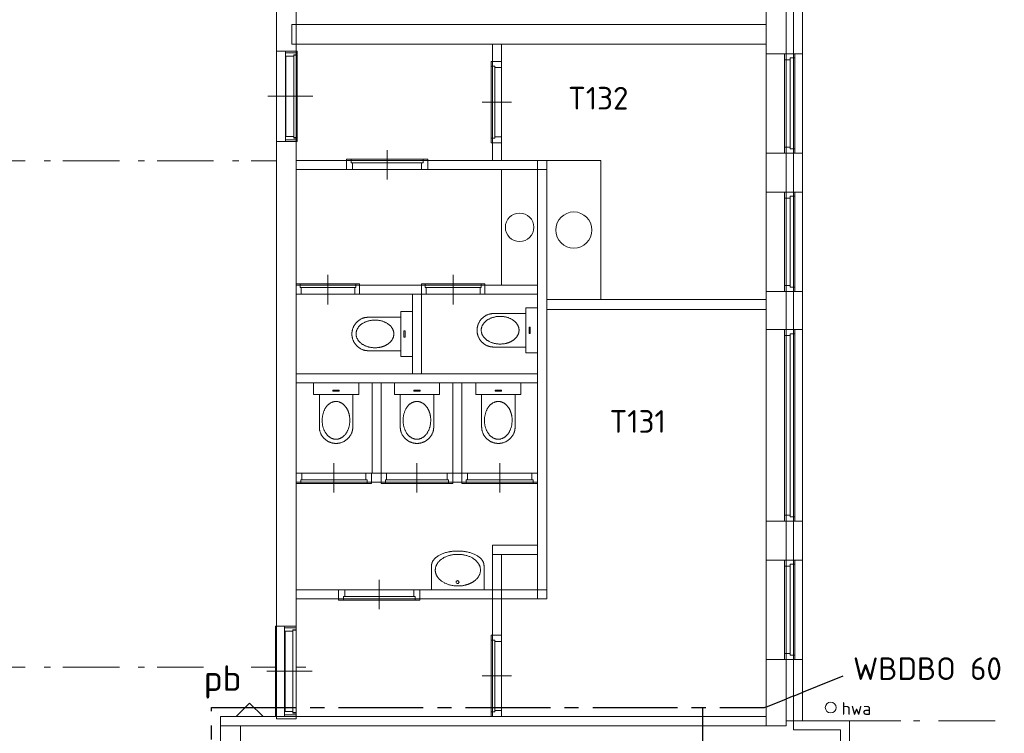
# Model space of a CAD drawing. Header units: millimetres. Extents: x -45438 to 86146, y -38676 to 39696.
# Tile 15 of 37: x -3066 to 7828, y 4891 to 12783. Entities that reach past the tile are written whole.
import ezdxf

# ---------------------------------------------------------------- set-up
doc = ezdxf.new("R2010")
doc.units = ezdxf.units.MM
doc.header["$LTSCALE"] = 100
doc.linetypes.add('B0202', pattern=[28.125, 18.75, -3.125, 3.125, -3.125])
doc.linetypes.add('STYLE_06', pattern=[1.041641, 0.625, -0.208282, 0.069427, -0.138931])
for name, color, linetype, lineweight in [('AL32_Binnenkoz', 7, 'Continuous', 5), ('None', 7, 'Continuous', 5), ('TXT 25', 2, 'Continuous', 30)]:
    doc.layers.add(name, color=color, linetype=linetype, lineweight=lineweight)
doc.layers.add('br.compartimentering', color=4, linetype='B0202')
doc.styles.get("Standard").update_dxf_attribs({"font": 'isocpeur.ttf'})
doc.styles.add('Tekton Plus Regular', font='isocpeur.ttf')

# ---------------------------------------------------------------- blocks, each defined once
blk = doc.blocks.new('Group-9')
at = {"color": 8, "linetype": 'Continuous', "lineweight": 5}
for points in [[(0, 250), (130, 250), (130, -250), (0, -250)], [(488, 0), (488, -185), (500, -185), (512, -183), (524, -182), (535, -179), (547, -175), (558, -171), (569, -166), (579, -160), (590, -154), (599, -147), (608, -139), (617, -131), (625, -122), (632, -113), (639, -103), (646, -92), (651, -82), (656, -71), (661, -59), (664, -48), (667, -36), (668, -24), (670, -12), (670, 0)]]:
    blk.add_wipeout(points, dxfattribs=at).dxf.layer = 'None'
at = {"layer": 'None', "color": 8, "linetype": 'Continuous', "lineweight": 5}
blk.add_lwpolyline([(0, 250), (130, 250), (130, -250), (0, -250)], close=True, dxfattribs=at)
blk.add_open_spline([(488, -185), (537, -185), (621, -135), (670, -50), (670, 0)], degree=2, dxfattribs=at)
at = {"color": 8, "linetype": 'Continuous', "lineweight": 5}
blk.add_wipeout([(488, 0), (670, 0), (670, 12), (668, 24), (667, 36), (664, 48), (661, 59), (656, 71), (651, 82), (646, 92), (639, 103), (632, 113), (625, 122), (617, 131), (608, 139), (599, 147), (590, 154), (579, 160), (569, 166), (558, 171), (547, 175), (535, 179), (524, 182), (512, 183), (500, 185), (488, 185)], dxfattribs=at).dxf.layer = 'None'
at = {"layer": 'None', "color": 8, "linetype": 'Continuous', "lineweight": 5}
blk.add_open_spline([(670, 0), (670, 50), (621, 135), (537, 185), (488, 185)], degree=2, dxfattribs=at)
at = {"color": 8, "linetype": 'Continuous', "lineweight": 5}
blk.add_wipeout([(488, -185), (130, -185), (130, 185), (488, 185)], dxfattribs=at).dxf.layer = 'None'
at = {"layer": 'None', "color": 8, "linetype": 'Continuous', "lineweight": 5}
blk.add_lwpolyline([(488, -185), (130, -185), (130, 185), (488, 185)], dxfattribs=at)
at = {"color": 8, "linetype": 'Continuous', "lineweight": 5}
for points in [[(415, -154), (267, -109), (206, -1), (267, 107), (415, 152), (563, 107), (624, -1), (563, -109)], [(94, -34), (82, -34), (82, 34), (94, 34)]]:
    blk.add_wipeout(points, dxfattribs=at).dxf.layer = 'None'
at = {"layer": 'None', "color": 8, "linetype": 'Continuous', "lineweight": 5}
blk.add_lwpolyline([(94, -34), (82, -34), (82, 34), (94, 34)], close=True, dxfattribs=at)
blk.add_open_spline([(310, 132), (359, 152), (471, 152), (568, 111), (624, 40), (624, -42), (568, -113), (471, -154), (359, -154), (262, -113), (206, -42), (206, 40), (262, 111), (310, 132)], degree=2, dxfattribs=at)
blk = doc.blocks.new('Group-41')
at = {"color": 8, "linetype": 'Continuous', "lineweight": 5}
blk.add_wipeout([(290, -270), (290, 0), (-290, 0), (-290, -270)], dxfattribs=at).dxf.layer = 'None'
at = {"layer": 'None', "color": 8, "linetype": 'Continuous', "lineweight": 5}
blk.add_lwpolyline([(290, -270), (290, 0), (-290, 0), (-290, -270)], dxfattribs=at)
at = {"layer": 'None', "color": 8, "linetype": 'Continuous', "lineweight": 5, "flags": 128}
blk.add_lwpolyline([(-14, -86, -0.414214), (2, -70, -0.414214), (18, -86, -0.414214), (2, -102, -0.414214)], format="xyb", close=True, dxfattribs=at)
at = {"color": 8, "linetype": 'Continuous', "lineweight": 5}
blk.add_wipeout([(0, -270), (0, -430), (19, -430), (38, -429), (57, -427), (75, -425), (93, -422), (111, -418), (128, -414), (145, -409), (161, -403), (177, -397), (191, -390), (205, -383), (218, -376), (230, -368), (241, -359), (251, -350), (260, -341), (268, -331), (275, -321), (280, -311), (285, -301), (288, -291), (289, -281), (290, -270)], dxfattribs=at).dxf.layer = 'None'
at = {"layer": 'None', "color": 8, "linetype": 'Continuous', "lineweight": 5}
blk.add_open_spline([(0, -430), (78, -430), (212, -387), (290, -313), (290, -270)], degree=2, dxfattribs=at)
at = {"color": 8, "linetype": 'Continuous', "lineweight": 5}
blk.add_wipeout([(0, -270), (-290, -270), (-289, -281), (-288, -291), (-285, -301), (-280, -311), (-275, -321), (-268, -331), (-260, -341), (-251, -350), (-241, -359), (-230, -368), (-218, -376), (-205, -383), (-191, -390), (-177, -397), (-161, -403), (-145, -409), (-128, -414), (-111, -418), (-93, -422), (-75, -425), (-57, -427), (-38, -429), (-19, -430), (0, -430)], dxfattribs=at).dxf.layer = 'None'
at = {"layer": 'None', "color": 8, "linetype": 'Continuous', "lineweight": 5}
for points in [[(-126, -67), (-68, -43), (66, -43), (182, -90), (249, -172), (249, -265), (182, -347), (66, -393), (-68, -393), (-184, -347), (-251, -265), (-251, -172), (-184, -90), (-126, -67)], [(-290, -270), (-290, -313), (-212, -387), (-78, -430), (0, -430)]]:
    blk.add_open_spline(points, degree=2, dxfattribs=at)
blk = doc.blocks.new('Group-42')
at = {"layer": 'None', "color": 7}
blk.add_blockref('Group-41', (0, 0), dxfattribs=at)
blk = doc.blocks.new('Group-207')
at = {"color": 8, "linetype": 'Continuous', "lineweight": 5}
blk.add_wipeout([(-7754.3, 13782.1), (-7354.3, 13782.1), (-7354.3, 12682.1), (-7754.3, 12682.1)], dxfattribs=at).dxf.layer = 'None'
at = {"layer": 'None', "color": 8, "linetype": 'Continuous', "lineweight": 5}
blk.add_lwpolyline([(-7754.3, 13782.1), (-7354.3, 13782.1), (-7354.3, 12682.1), (-7754.3, 12682.1)], close=True, dxfattribs=at)
at = {"color": 8, "linetype": 'Continuous', "lineweight": 5}
blk.add_wipeout([(-7554.3, 13782.1), (-7440.3, 13782.1), (-7440.3, 12682.1), (-7554.3, 12682.1)], dxfattribs=at).dxf.layer = 'None'
at = {"layer": 'None', "color": 8, "linetype": 'Continuous', "lineweight": 5}
blk.add_lwpolyline([(-7554.3, 13782.1), (-7440.3, 13782.1), (-7440.3, 12682.1), (-7554.3, 12682.1)], close=True, dxfattribs=at)
at = {"color": 8, "linetype": 'Continuous', "lineweight": 5}
for points in [[(-7440.3, 13782.1), (-7554.3, 13782.1), (-7554.3, 13715.1), (-7490.3, 13715.1), (-7490.3, 13735.1), (-7440.3, 13735.1)], [(-7440.3, 12682.1), (-7554.3, 12682.1), (-7554.3, 12749.1), (-7490.3, 12749.1), (-7490.3, 12729.1), (-7440.3, 12729.1)]]:
    blk.add_wipeout(points, dxfattribs=at).dxf.layer = 'None'
at = {"layer": 'None', "color": 8, "linetype": 'Continuous', "lineweight": 5}
blk.add_line((-7490.3, 13715.1), (-7490.3, 12749.1), dxfattribs=at)
for points in [[(-7440.3, 13782.1), (-7554.3, 13782.1), (-7554.3, 13715.1), (-7490.3, 13715.1), (-7490.3, 13735.1), (-7440.3, 13735.1)], [(-7440.3, 12682.1), (-7554.3, 12682.1), (-7554.3, 12749.1), (-7490.3, 12749.1), (-7490.3, 12729.1), (-7440.3, 12729.1)]]:
    blk.add_lwpolyline(points, close=True, dxfattribs=at)
blk = doc.blocks.new('Group-209')
at = {"color": 8, "linetype": 'Continuous', "lineweight": 5}
blk.add_wipeout([(-7754.3, 12252.1), (-7354.3, 12252.1), (-7354.3, 11152.1), (-7754.3, 11152.1)], dxfattribs=at).dxf.layer = 'None'
at = {"layer": 'None', "color": 8, "linetype": 'Continuous', "lineweight": 5}
blk.add_lwpolyline([(-7754.3, 12252.1), (-7354.3, 12252.1), (-7354.3, 11152.1), (-7754.3, 11152.1)], close=True, dxfattribs=at)
at = {"color": 8, "linetype": 'Continuous', "lineweight": 5}
blk.add_wipeout([(-7554.3, 12252.1), (-7440.3, 12252.1), (-7440.3, 11152.1), (-7554.3, 11152.1)], dxfattribs=at).dxf.layer = 'None'
at = {"layer": 'None', "color": 8, "linetype": 'Continuous', "lineweight": 5}
blk.add_lwpolyline([(-7554.3, 12252.1), (-7440.3, 12252.1), (-7440.3, 11152.1), (-7554.3, 11152.1)], close=True, dxfattribs=at)
at = {"color": 8, "linetype": 'Continuous', "lineweight": 5}
for points in [[(-7440.3, 12252.1), (-7554.3, 12252.1), (-7554.3, 12185.1), (-7490.3, 12185.1), (-7490.3, 12205.1), (-7440.3, 12205.1)], [(-7440.3, 11152.1), (-7554.3, 11152.1), (-7554.3, 11219.1), (-7490.3, 11219.1), (-7490.3, 11199.1), (-7440.3, 11199.1)]]:
    blk.add_wipeout(points, dxfattribs=at).dxf.layer = 'None'
at = {"layer": 'None', "color": 8, "linetype": 'Continuous', "lineweight": 5}
blk.add_line((-7490.3, 12185.1), (-7490.3, 11219.1), dxfattribs=at)
for points in [[(-7440.3, 12252.1), (-7554.3, 12252.1), (-7554.3, 12185.1), (-7490.3, 12185.1), (-7490.3, 12205.1), (-7440.3, 12205.1)], [(-7440.3, 11152.1), (-7554.3, 11152.1), (-7554.3, 11219.1), (-7490.3, 11219.1), (-7490.3, 11199.1), (-7440.3, 11199.1)]]:
    blk.add_lwpolyline(points, close=True, dxfattribs=at)
blk = doc.blocks.new('Group-210')
at = {"color": 8, "linetype": 'Continuous', "lineweight": 5}
blk.add_wipeout([(-7754.3, 8182.1), (-7354.3, 8182.1), (-7354.3, 7082.1), (-7754.3, 7082.1)], dxfattribs=at).dxf.layer = 'None'
at = {"layer": 'None', "color": 8, "linetype": 'Continuous', "lineweight": 5}
blk.add_lwpolyline([(-7754.3, 8182.1), (-7354.3, 8182.1), (-7354.3, 7082.1), (-7754.3, 7082.1)], close=True, dxfattribs=at)
at = {"color": 8, "linetype": 'Continuous', "lineweight": 5}
blk.add_wipeout([(-7554.3, 8182.1), (-7440.3, 8182.1), (-7440.3, 7082.1), (-7554.3, 7082.1)], dxfattribs=at).dxf.layer = 'None'
at = {"layer": 'None', "color": 8, "linetype": 'Continuous', "lineweight": 5}
blk.add_lwpolyline([(-7554.3, 8182.1), (-7440.3, 8182.1), (-7440.3, 7082.1), (-7554.3, 7082.1)], close=True, dxfattribs=at)
at = {"color": 8, "linetype": 'Continuous', "lineweight": 5}
for points in [[(-7440.3, 8182.1), (-7554.3, 8182.1), (-7554.3, 8115.1), (-7490.3, 8115.1), (-7490.3, 8135.1), (-7440.3, 8135.1)], [(-7440.3, 7082.1), (-7554.3, 7082.1), (-7554.3, 7149.1), (-7490.3, 7149.1), (-7490.3, 7129.1), (-7440.3, 7129.1)]]:
    blk.add_wipeout(points, dxfattribs=at).dxf.layer = 'None'
at = {"layer": 'None', "color": 8, "linetype": 'Continuous', "lineweight": 5}
blk.add_line((-7490.3, 8115.1), (-7490.3, 7149.1), dxfattribs=at)
for points in [[(-7440.3, 8182.1), (-7554.3, 8182.1), (-7554.3, 8115.1), (-7490.3, 8115.1), (-7490.3, 8135.1), (-7440.3, 8135.1)], [(-7440.3, 7082.1), (-7554.3, 7082.1), (-7554.3, 7149.1), (-7490.3, 7149.1), (-7490.3, 7129.1), (-7440.3, 7129.1)]]:
    blk.add_lwpolyline(points, close=True, dxfattribs=at)
blk = doc.blocks.new('Group-211')
at = {"color": 8, "linetype": 'Continuous', "lineweight": 5}
blk.add_wipeout([(-7754.3, 10732.9), (-7354.3, 10732.9), (-7354.3, 8612.1), (-7754.3, 8612.1)], dxfattribs=at).dxf.layer = 'None'
at = {"layer": 'None', "color": 8, "linetype": 'Continuous', "lineweight": 5}
blk.add_lwpolyline([(-7754.3, 10732.9), (-7354.3, 10732.9), (-7354.3, 8612.1), (-7754.3, 8612.1)], close=True, dxfattribs=at)
at = {"color": 8, "linetype": 'Continuous', "lineweight": 5}
blk.add_wipeout([(-7554.3, 10732.9), (-7440.3, 10732.9), (-7440.3, 8612.1), (-7554.3, 8612.1)], dxfattribs=at).dxf.layer = 'None'
at = {"layer": 'None', "color": 8, "linetype": 'Continuous', "lineweight": 5}
blk.add_lwpolyline([(-7554.3, 10732.9), (-7440.3, 10732.9), (-7440.3, 8612.1), (-7554.3, 8612.1)], close=True, dxfattribs=at)
at = {"color": 8, "linetype": 'Continuous', "lineweight": 5}
for points in [[(-7440.3, 10732.9), (-7554.3, 10732.9), (-7554.3, 10665.9), (-7490.3, 10665.9), (-7490.3, 10685.9), (-7440.3, 10685.9)], [(-7440.3, 8612.1), (-7554.3, 8612.1), (-7554.3, 8679.1), (-7490.3, 8679.1), (-7490.3, 8659.1), (-7440.3, 8659.1)]]:
    blk.add_wipeout(points, dxfattribs=at).dxf.layer = 'None'
at = {"layer": 'None', "color": 8, "linetype": 'Continuous', "lineweight": 5}
blk.add_line((-7490.3, 10665.9), (-7490.3, 8679.1), dxfattribs=at)
for points in [[(-7440.3, 10732.9), (-7554.3, 10732.9), (-7554.3, 10665.9), (-7490.3, 10665.9), (-7490.3, 10685.9), (-7440.3, 10685.9)], [(-7440.3, 8612.1), (-7554.3, 8612.1), (-7554.3, 8679.1), (-7490.3, 8679.1), (-7490.3, 8659.1), (-7440.3, 8659.1)]]:
    blk.add_lwpolyline(points, close=True, dxfattribs=at)

msp = doc.modelspace()

# ---------------------------------------------------------------- linework, layer by layer
at = {"layer": 'None', "color": 8, "linetype": 'STYLE_06', "lineweight": 5, "ltscale": 10}
for p, q in [((-17170.7, 11224.9), (99.3, 11221.1)), ((-17170.7, 5624.9), (99.3, 5621.1))]:
    msp.add_line(p, q, dxfattribs=at)

# ---------------------------------------------------------------- texts
at = {"layer": 'None', "color": 8, "linetype": 'Continuous', "lineweight": 0, "style": 'Tekton Plus Regular'}
msp.add_text('hwa', height=140.98, dxfattribs=at).set_placement((6026, 5094.9))
at = {"layer": 'TXT 25'}
msp.add_text('WBDBO 60', height=250, dxfattribs=at).set_placement((6154, 5480.8))

# ---------------------------------------------------------------- wipeouts: each hides what was drawn before it
at = {"color": 8, "linetype": 'Continuous', "lineweight": 5}
for points in [[(-55.5, 12729), (5194.5, 12729), (5194.5, 12514), (-55.5, 12514)], [(5950.9, 5216.8), (5967.2, 5173.9), (5948.3, 5132), (5905.4, 5115.7), (5863.5, 5134.6), (5847.2, 5177.5), (5866.1, 5219.4), (5909, 5235.7)], [(-844.6, 5075.1), (-634.6, 5075.1), (-634.6, -699.9), (-844.6, -699.9)], [(6015.4, 3379.7), (6015.4, 3430.7), (6015.4, 4524.6), (6015.4, 4564.4), (6015.4, 5030.1), (6115.4, 5030.1), (6115.4, 4564.4), (6115.4, 4524.6), (6115.4, 3430.7), (6115.4, 3379.7), (6115.4, -2130.3), (6115.4, -2395.8), (6115.4, -2589.9), (6115.4, -2659.9), (6015.4, -2659.9), (6015.4, -2589.9), (6015.4, -2395.8), (6015.4, -2130.3)]]:
    msp.add_wipeout(points, dxfattribs=at).dxf.layer = 'None'
at = {"color": 92, "linetype": 'Continuous', "lineweight": 25}
for points in [[(3029.8, 11679.4), (3862.8, 11679.4), (3862.8, 12155.3), (3029.8, 12155.3)], [(3488.6, 8104.8), (4215.8, 8104.8), (4215.8, 8580.8), (3488.6, 8580.8)]]:
    msp.add_wipeout(points, dxfattribs=at).dxf.layer = 'None'

# ---------------------------------------------------------------- next in the draw order: linework, layer by layer
at = {"layer": 'None', "color": 8, "linetype": 'STYLE_06', "lineweight": 5, "ltscale": 10}
msp.add_line((7725.3, 5030.1), (4495.1, 5030.1), dxfattribs=at)
at = {"layer": 'None', "color": 8, "linetype": 'Continuous', "lineweight": 5}
msp.add_circle((5907.2, 5175.7), 60, dxfattribs=at)

# ---------------------------------------------------------------- next in the draw order: texts
at = {"layer": 'TXT 25'}
for s, p in [('T132', (3000.5, 11789.6)), ('T131', (3459.2, 8215))]:
    msp.add_text(s, height=250, dxfattribs=at).set_placement(p)

# ---------------------------------------------------------------- next in the draw order: wipeouts: each hides what was drawn before it
at = {"color": 8, "linetype": 'Continuous', "lineweight": 5}
for points in [[(-844.6, 5075.1), (5194.5, 5075.1), (5194.5, 4975.1), (-844.6, 4975.1)], [(5494.5, 5030.1), (6115.3, 5030.1), (6115.3, 4930.1), (5494.5, 4930.1)]]:
    msp.add_wipeout(points, dxfattribs=at).dxf.layer = 'None'

# ---------------------------------------------------------------- next in the draw order: linework, layer by layer
at = {"layer": 'None', "color": 8, "linetype": 'Continuous', "lineweight": 5}
for p, q in [((6015.4, 5030.1), (6115.4, 5030.1)), ((6115.3, 5030.1), (6115.3, 4930.1)), ((6115.4, 5030.1), (6115.4, 4564.4)), ((6115.4, 5030.1), (6115.4, -2130.3)), ((6015.4, 4930.1), (5494.5, 4930.1)), ((6015.4, -2130.3), (6015.4, 4930.1))]:
    msp.add_line(p, q, dxfattribs=at)

# ---------------------------------------------------------------- next in the draw order: wipeouts: each hides what was drawn before it
at = {"color": 8, "linetype": 'Continuous', "lineweight": 5}
for points in [[(5194.5, 27956.5), (5414.5, 27956.5), (5414.5, 4975), (5194.5, 4975)], [(5494.5, 27956.5), (5594.5, 27956.5), (5594.5, 5030), (5494.5, 5030)], [(-5.5, 5049.9), (-5.5, 11068.1), (-5.5, 17166.5), (-225.5, 17166.5), (-225.5, 11068.1), (-225.5, 5049.9)]]:
    msp.add_wipeout(points, dxfattribs=at).dxf.layer = 'None'

# ---------------------------------------------------------------- next in the draw order: linework, layer by layer
at = {"layer": 'None', "color": 8, "linetype": 'Continuous', "lineweight": 5}
for p, q in [((-55.5, 12729), (5194.5, 12729)), ((-55.5, 12514), (-55.5, 12729)), ((5194.5, 12729), (5194.5, 12514)), ((5494.5, 5030.1), (6115.4, 5030.1)), ((5494.5, 4930.1), (5494.5, 5030.1)), ((5594.5, 5030), (5494.5, 5030))]:
    msp.add_line(p, q, dxfattribs=at)

# ---------------------------------------------------------------- next in the draw order: block references
at = {"layer": 'None', "color": 7}
for name in ['Group-207', 'Group-209', 'Group-211', 'Group-210']:
    msp.add_blockref(name, (12948.8, -1375.6), dxfattribs=at)

# ---------------------------------------------------------------- next in the draw order: wipeouts: each hides what was drawn before it
at = {"color": 255, "linetype": 'Continuous', "lineweight": 5}
msp.add_wipeout([(-226.7, 12433.9), (4.5, 12433.9), (4.5, 11433.9), (-226.7, 11433.9)], dxfattribs=at).dxf.layer = 'None'
at = {"color": 8, "linetype": 'Continuous', "lineweight": 5}
for points in [[(2764.5, 9686.9), (2764.5, 9576.9), (5194.5, 9576.9), (5194.5, 9686.9)], [(-844.6, 5075), (5194.5, 5075), (5194.5, 4975), (-844.6, 4975)]]:
    msp.add_wipeout(points, dxfattribs=at).dxf.layer = 'None'

# ---------------------------------------------------------------- next in the draw order: linework, layer by layer
at = {"layer": 'None', "color": 8, "linetype": 'Continuous', "lineweight": 5}
for p, q in [((5194.5, 4975), (5194.5, 27956.5)), ((5414.5, 27956.5), (5414.5, 4975)), ((5494.5, 5030), (5494.5, 27956.5)), ((5594.5, 27956.5), (5594.5, 5030)), ((-225.5, 17166.5), (-225.5, 11068.1)), ((5194.5, 9576.9), (5194.5, 9686.9)), ((-672.8, 5075), (-522.8, 5225)), ((-372.8, 5075), (-522.8, 5225)), ((-844.6, 4975.1), (-844.6, 5075.1)), ((-844.6, 5075.1), (-634.6, 5075.1)), ((-844.6, 4975), (-844.6, 5075)), ((-372.8, 5075), (-672.8, 5075)), ((5194.5, 5075.1), (5194.5, 4975.1)), ((5194.5, 5075), (5194.5, 4975)), ((5194.5, 4975.1), (-844.6, 4975.1)), ((5194.5, 4975), (-844.6, 4975)), ((5414.5, 4975), (5194.5, 4975))]:
    msp.add_line(p, q, dxfattribs=at)
at = {"layer": 'None', "color": 140, "linetype": 'Continuous', "lineweight": 15}
for p, q in [((-844.6, -5033.7), (-844.6, 4975.1)), ((-624.6, 4975.1), (-624.6, -5033.7))]:
    msp.add_line(p, q, dxfattribs=at)
at = {"layer": 'None', "color": 255, "linetype": 'Continuous', "lineweight": 5}
msp.add_lwpolyline([(-226.7, 12433.9), (4.5, 12433.9), (4.5, 11433.9), (-226.7, 11433.9)], close=True, dxfattribs=at)

# ---------------------------------------------------------------- next in the draw order: wipeouts: each hides what was drawn before it
at = {"color": 8, "linetype": 'Continuous', "lineweight": 5}
msp.add_wipeout([(2764.5, 11226.9), (3364.5, 11226.9), (3364.5, 9686.9), (2764.5, 9686.9)], dxfattribs=at).dxf.layer = 'None'
at = {"color": 255, "linetype": 'Continuous', "lineweight": 5}
msp.add_wipeout([(-236.7, 6075), (-5.5, 6075), (-5.5, 5075), (-236.7, 5075)], dxfattribs=at).dxf.layer = 'None'

# ---------------------------------------------------------------- next in the draw order: linework, layer by layer
at = {"layer": 'None', "color": 8, "linetype": 'Continuous', "lineweight": 5}
for p, q in [((3364.5, 11226.9), (3364.5, 9686.9)), ((-225.5, 11068.1), (-225.5, 5049.9))]:
    msp.add_line(p, q, dxfattribs=at)
at = {"layer": 'None', "color": 255, "linetype": 'Continuous', "lineweight": 5}
msp.add_lwpolyline([(-236.7, 6075), (-5.5, 6075), (-5.5, 5075), (-236.7, 5075)], close=True, dxfattribs=at)

# ---------------------------------------------------------------- next in the draw order: wipeouts: each hides what was drawn before it
at = {"color": 8, "linetype": 'Continuous', "lineweight": 5}
for points, layer in [([(-125.5, 11452.8), (-125.5, 12415), (4.5, 12415), (4.5, 11452.8)], 'AL32_Binnenkoz'), ([(2664.5, 11226.9), (2764.5, 11226.9), (2764.5, 6376.9), (2664.5, 6376.9)], 'None'), ([(3264.5, 10456.9), (3205.9, 10315.5), (3064.5, 10256.9), (2923.1, 10315.5), (2864.5, 10456.9), (2923.1, 10598.3), (3064.5, 10656.9), (3205.9, 10598.3)], 'None'), ([(-1029.7, 5254), (-631.8, 5254), (-631.8, 5711.2), (-1029.7, 5711.2)], 'None')]:
    msp.add_wipeout(points, dxfattribs=at).dxf.layer = layer

# ---------------------------------------------------------------- next in the draw order: linework, layer by layer
at = {"layer": 'AL32_Binnenkoz', "color": 8, "linetype": 'Continuous', "lineweight": 5}
msp.add_lwpolyline([(-125.5, 11452.8), (-125.5, 12415), (4.5, 12415), (4.5, 11452.8)], close=True, dxfattribs=at)
at = {"layer": 'None', "color": 8, "linetype": 'Continuous', "lineweight": 5}
for p, q in [((3364.5, 9686.9), (2764.5, 9686.9)), ((2764.5, 9686.9), (2764.5, 9576.9)), ((5194.5, 9686.9), (2764.5, 9686.9)), ((2764.5, 9576.9), (5194.5, 9576.9))]:
    msp.add_line(p, q, dxfattribs=at)
msp.add_circle((3064.5, 10456.9), 200, dxfattribs=at)

# ---------------------------------------------------------------- next in the draw order: block references
at = {"layer": 'None', "color": 7, "rotation": 180}
msp.add_blockref('Group-9', (2664.5, 9347.7), dxfattribs=at)

# ---------------------------------------------------------------- next in the draw order: texts
at = {"layer": 'None', "color": 8, "insert": (-1029.7, 5641.8), "char_height": 281.791, "attachment_point": 1, "line_spacing_factor": 0.976858, "style": 'Tekton Plus Regular'}
msp.add_mtext('{\\H1x;\\lpb}', dxfattribs=at)

# ---------------------------------------------------------------- next in the draw order: wipeouts: each hides what was drawn before it
at = {"color": 8, "linetype": 'Continuous', "lineweight": 5}
for points, layer in [([(-135.5, 5093.9), (-135.5, 6056.1), (-5.5, 6056.1), (-5.5, 5093.9)], 'AL32_Binnenkoz'), ([(-5.5, 11226.9), (2764.5, 11226.9), (2764.5, 11126.9), (-5.5, 11126.9)], 'None'), ([(-5.5, 9846.9), (2664.5, 9846.9), (2664.5, 9746.9), (-5.5, 9746.9)], 'None'), ([(-5.5, 8866.9), (2664.5, 8866.9), (2664.5, 8766.9), (-5.5, 8766.9)], 'None'), ([(-5.5, 7766.9), (2664.5, 7766.9), (2664.5, 7666.9), (-5.5, 7666.9)], 'None'), ([(-5.5, 6476.9), (2764.5, 6476.9), (2764.5, 6376.9), (-5.5, 6376.9)], 'None')]:
    msp.add_wipeout(points, dxfattribs=at).dxf.layer = layer

# ---------------------------------------------------------------- next in the draw order: linework, layer by layer
at = {"layer": 'AL32_Binnenkoz', "color": 8, "linetype": 'Continuous', "lineweight": 5}
msp.add_lwpolyline([(-135.5, 5093.9), (-135.5, 6056.1), (-5.5, 6056.1), (-5.5, 5093.9)], close=True, dxfattribs=at)
at = {"layer": 'None', "color": 8, "linetype": 'Continuous', "lineweight": 5}
for p, q in [((-5.5, 11126.9), (-5.5, 11226.9)), ((2664.5, 11226.9), (2764.5, 11226.9)), ((2764.5, 11226.9), (2764.5, 11126.9)), ((2764.5, 11226.9), (2764.5, 6376.9)), ((2764.5, 11226.9), (3364.5, 11226.9)), ((2764.5, 9686.9), (2764.5, 11226.9)), ((-5.5, 8766.9), (-5.5, 8866.9)), ((2664.5, 8866.9), (2664.5, 8766.9)), ((-5.5, 6376.9), (-5.5, 6476.9)), ((2764.5, 6476.9), (2764.5, 6376.9)), ((2764.5, 6376.9), (2664.5, 6376.9)), ((-225.5, 5049.9), (-5.5, 5049.9))]:
    msp.add_line(p, q, dxfattribs=at)

# ---------------------------------------------------------------- next in the draw order: block references
at = {"layer": 'None', "color": 7, "rotation": 270}
for p in [(1329.5, 8766.9), (2230, 8766.9)]:
    msp.add_blockref('Group-9', p, dxfattribs=at)

# ---------------------------------------------------------------- next in the draw order: wipeouts: each hides what was drawn before it
at = {"color": 8, "linetype": 'Continuous', "lineweight": 5}
for points, layer in [([(-34.5, 11478.4), (-34.5, 12389.5), (4.5, 12389.5), (4.5, 11478.4)], 'AL32_Binnenkoz'), ([(2164.5, 12514), (2264.5, 12514), (2264.5, 11226.9), (2164.5, 11226.9)], 'None'), ([(548.5, 11240.9), (1448.5, 11240.9), (1448.5, 11126.9), (548.5, 11126.9)], 'None'), ([(2264.5, 11126.9), (2664.5, 11126.9), (2664.5, 9846.9), (2264.5, 9846.9)], 'None'), ([(-5.5, 9860.9), (694.5, 9860.9), (694.5, 9746.9), (-5.5, 9746.9)], 'None'), ([(1279.5, 9746.9), (1379.5, 9746.9), (1379.5, 8866.9), (1279.5, 8866.9)], 'None'), ([(834.5, 8766.9), (934.5, 8766.9), (934.5, 7766.9), (834.5, 7766.9)], 'None'), ([(1724.5, 8766.9), (1824.5, 8766.9), (1824.5, 7766.9), (1724.5, 7766.9)], 'None'), ([(2164.5, 6869.9), (2264.5, 6869.9), (2264.5, 5075), (2164.5, 5075)], 'None'), ([(462.5, 6476.9), (1362.5, 6476.9), (1362.5, 6362.9), (462.5, 6362.9)], 'None')]:
    msp.add_wipeout(points, dxfattribs=at).dxf.layer = layer

# ---------------------------------------------------------------- next in the draw order: linework, layer by layer
at = {"layer": 'AL32_Binnenkoz', "color": 8, "linetype": 'Continuous', "lineweight": 5}
msp.add_lwpolyline([(-34.5, 11478.4), (-34.5, 12389.5), (4.5, 12389.5), (4.5, 11478.4)], close=True, dxfattribs=at)
at = {"layer": 'None', "color": 8, "linetype": 'Continuous', "lineweight": 5}
for p, q in [((-10.5, 12433.9), (-226.7, 12433.9)), ((5194.5, 12514), (-55.5, 12514)), ((2164.5, 12514), (2264.5, 12514)), ((-10.5, 11433.9), (-226.7, 11433.9)), ((2264.5, 11226.9), (2164.5, 11226.9)), ((2264.5, 11126.9), (2664.5, 11126.9)), ((2664.5, 9846.9), (2264.5, 9846.9)), ((2664.5, 9846.9), (2664.5, 9746.9)), ((-5.5, 8866.9), (2664.5, 8866.9)), ((1379.5, 8866.9), (1279.5, 8866.9)), ((2664.5, 8766.9), (-5.5, 8766.9)), ((834.5, 8766.9), (934.5, 8766.9)), ((1724.5, 8766.9), (1824.5, 8766.9))]:
    msp.add_line(p, q, dxfattribs=at)
for points in [[(548.5, 11240.9), (1448.5, 11240.9), (1448.5, 11126.9), (548.5, 11126.9)], [(-5.5, 9860.9), (694.5, 9860.9), (694.5, 9746.9), (-5.5, 9746.9)], [(462.5, 6476.9), (1362.5, 6476.9), (1362.5, 6362.9), (462.5, 6362.9)]]:
    msp.add_lwpolyline(points, close=True, dxfattribs=at)

# ---------------------------------------------------------------- next in the draw order: block references
at = {"layer": 'None', "color": 7, "rotation": 180}
msp.add_blockref('Group-9', (1279.5, 9306.9), dxfattribs=at)

# ---------------------------------------------------------------- next in the draw order: wipeouts: each hides what was drawn before it
at = {"color": 8, "linetype": 'Continuous', "lineweight": 5}
for points, layer in [([(-44.5, 5119.5), (-44.5, 6030.6), (-5.5, 6030.6), (-5.5, 5119.5)], 'AL32_Binnenkoz'), ([(2150.5, 12320.4), (2264.5, 12320.4), (2264.5, 11420.4), (2150.5, 11420.4)], 'None'), ([(2622, 10486.9), (2575.9, 10375.5), (2464.5, 10329.4), (2353.1, 10375.5), (2307, 10486.9), (2353.1, 10598.3), (2464.5, 10644.4), (2575.9, 10598.3)], 'None'), ([(1379.5, 9860.9), (2079.5, 9860.9), (2079.5, 9746.9), (1379.5, 9746.9)], 'None'), ([(-5.5, 7766.9), (826.8, 7766.9), (826.8, 7652.9), (-5.5, 7652.9)], 'None'), ([(934.5, 7766.9), (1724.5, 7766.9), (1724.5, 7652.9), (934.5, 7652.9)], 'None'), ([(1824.5, 7766.9), (2664.5, 7766.9), (2664.5, 7652.9), (1824.5, 7652.9)], 'None'), ([(2164.5, 6969.9), (2664.5, 6969.9), (2664.5, 6869.9), (2164.5, 6869.9)], 'None'), ([(2150.5, 5975), (2264.5, 5975), (2264.5, 5075), (2150.5, 5075)], 'None')]:
    msp.add_wipeout(points, dxfattribs=at).dxf.layer = layer

# ---------------------------------------------------------------- next in the draw order: linework, layer by layer
at = {"layer": 'AL32_Binnenkoz', "color": 8, "linetype": 'Continuous', "lineweight": 5}
msp.add_lwpolyline([(-44.5, 5119.5), (-44.5, 6030.6), (-5.5, 6030.6), (-5.5, 5119.5)], close=True, dxfattribs=at)
at = {"layer": 'None', "color": 8, "linetype": 'Continuous', "lineweight": 5}
for p, q in [((2264.5, 9846.9), (2264.5, 11126.9)), ((2664.5, 11126.9), (2664.5, 9846.9)), ((1279.5, 8866.9), (1279.5, 9746.9)), ((2164.5, 6969.9), (2664.5, 6969.9)), ((2164.5, 6869.9), (2164.5, 6969.9)), ((2664.5, 6869.9), (2164.5, 6869.9)), ((2164.5, 6869.9), (2264.5, 6869.9)), ((2664.5, 6969.9), (2664.5, 6869.9)), ((-20.5, 6075), (-236.7, 6075)), ((-20.5, 5075), (-236.7, 5075))]:
    msp.add_line(p, q, dxfattribs=at)
for points in [[(2150.5, 12320.4), (2264.5, 12320.4), (2264.5, 11420.4), (2150.5, 11420.4)], [(1379.5, 9860.9), (2079.5, 9860.9), (2079.5, 9746.9), (1379.5, 9746.9)], [(-5.5, 7766.9), (826.8, 7766.9), (826.8, 7652.9), (-5.5, 7652.9)], [(934.5, 7766.9), (1724.5, 7766.9), (1724.5, 7652.9), (934.5, 7652.9)], [(1824.5, 7766.9), (2664.5, 7766.9), (2664.5, 7652.9), (1824.5, 7652.9)], [(2150.5, 5975), (2264.5, 5975), (2264.5, 5075), (2150.5, 5075)]]:
    msp.add_lwpolyline(points, close=True, dxfattribs=at)
msp.add_circle((2464.5, 10486.9), 157.5, dxfattribs=at)

# ---------------------------------------------------------------- next in the draw order: block references
at = {"layer": 'None', "color": 7, "rotation": 270}
msp.add_blockref('Group-9', (434.2, 8766.9), dxfattribs=at)

# ---------------------------------------------------------------- next in the draw order: wipeouts: each hides what was drawn before it
at = {"color": 8, "linetype": 'Continuous', "lineweight": 5}
for points, layer in [([(-120.5, 11489.5), (-120.5, 12378.4), (-34.5, 12378.4), (-34.5, 11489.5)], 'AL32_Binnenkoz'), ([(548.5, 11240.9), (616.2, 11240.9), (616.2, 11126.9), (548.5, 11126.9)], 'None'), ([(1380.9, 11240.9), (1448.5, 11240.9), (1448.5, 11126.9), (1380.9, 11126.9)], 'None'), ([(-5.5, 9860.9), (47.2, 9860.9), (47.2, 9746.9), (-5.5, 9746.9)], 'None'), ([(641.9, 9860.9), (694.5, 9860.9), (694.5, 9746.9), (641.9, 9746.9)], 'None'), ([(462.5, 6476.9), (530.1, 6476.9), (530.1, 6362.9), (462.5, 6362.9)], 'None'), ([(1294.8, 6476.9), (1362.5, 6476.9), (1362.5, 6362.9), (1294.8, 6362.9)], 'None')]:
    msp.add_wipeout(points, dxfattribs=at).dxf.layer = layer

# ---------------------------------------------------------------- next in the draw order: linework, layer by layer
at = {"layer": 'AL32_Binnenkoz', "color": 8, "linetype": 'Continuous', "lineweight": 5}
for p, q in [((-110.5, 12415), (-10.5, 12415)), ((-110.5, 11452.8), (-10.5, 11452.8))]:
    msp.add_line(p, q, dxfattribs=at)
for points in [[(-10.5, 12433.9), (4.5, 12433.9), (4.5, 12395), (-34.5, 12395), (-34.5, 12378.4), (-125.5, 12378.4), (-125.5, 12433.9), (-110.5, 12433.9)], [(-10.5, 11433.9), (4.5, 11433.9), (4.5, 11472.8), (-34.5, 11472.8), (-34.5, 11489.5), (-125.5, 11489.5), (-125.5, 11433.9), (-110.5, 11433.9)]]:
    msp.add_lwpolyline(points, dxfattribs=at)
msp.add_lwpolyline([(-120.5, 11489.5), (-120.5, 12378.4), (-34.5, 12378.4), (-34.5, 11489.5)], close=True, dxfattribs=at)
at = {"layer": 'None', "color": 8, "linetype": 'Continuous', "lineweight": 5}
for p, q in [((-5.5, 11068.1), (-5.5, 17166.5)), ((178, 11936.7), (-322, 11936.7)), ((2764.5, 11126.9), (-5.5, 11126.9)), ((-5.5, 6476.9), (2764.5, 6476.9))]:
    msp.add_line(p, q, dxfattribs=at)
for points in [[(548.5, 11240.9), (616.2, 11240.9), (616.2, 11126.9), (548.5, 11126.9)], [(1380.9, 11240.9), (1448.5, 11240.9), (1448.5, 11126.9), (1380.9, 11126.9)], [(-5.5, 9860.9), (47.2, 9860.9), (47.2, 9746.9), (-5.5, 9746.9)], [(641.9, 9860.9), (694.5, 9860.9), (694.5, 9746.9), (641.9, 9746.9)], [(462.5, 6476.9), (530.1, 6476.9), (530.1, 6362.9), (462.5, 6362.9)], [(1294.8, 6476.9), (1362.5, 6476.9), (1362.5, 6362.9), (1294.8, 6362.9)]]:
    msp.add_lwpolyline(points, close=True, dxfattribs=at)

# ---------------------------------------------------------------- next in the draw order: wipeouts: each hides what was drawn before it
at = {"color": 8, "linetype": 'Continuous', "lineweight": 5}
for points, layer in [([(-130.5, 5130.6), (-130.5, 6019.5), (-44.5, 6019.5), (-44.5, 5130.6)], 'AL32_Binnenkoz'), ([(2150.5, 12320.4), (2264.5, 12320.4), (2264.5, 12252.8), (2150.5, 12252.8)], 'None'), ([(2150.5, 11488.1), (2264.5, 11488.1), (2264.5, 11420.4), (2150.5, 11420.4)], 'None'), ([(1379.5, 9860.9), (1432.2, 9860.9), (1432.2, 9746.9), (1379.5, 9746.9)], 'None'), ([(2026.9, 9860.9), (2079.5, 9860.9), (2079.5, 9746.9), (2026.9, 9746.9)], 'None'), ([(-5.5, 7766.9), (57, 7766.9), (57, 7652.9), (-5.5, 7652.9)], 'None'), ([(764.2, 7766.9), (826.8, 7766.9), (826.8, 7652.9), (764.2, 7652.9)], 'None'), ([(934.5, 7766.9), (993.8, 7766.9), (993.8, 7652.9), (934.5, 7652.9)], 'None'), ([(1665.1, 7766.9), (1724.5, 7766.9), (1724.5, 7652.9), (1665.1, 7652.9)], 'None'), ([(1824.5, 7766.9), (1887.6, 7766.9), (1887.6, 7652.9), (1824.5, 7652.9)], 'None'), ([(2601.3, 7766.9), (2664.5, 7766.9), (2664.5, 7652.9), (2601.3, 7652.9)], 'None'), ([(2150.5, 5975), (2264.5, 5975), (2264.5, 5907.4), (2150.5, 5907.4)], 'None'), ([(2150.5, 5142.7), (2264.5, 5142.7), (2264.5, 5075), (2150.5, 5075)], 'None')]:
    msp.add_wipeout(points, dxfattribs=at).dxf.layer = layer

# ---------------------------------------------------------------- next in the draw order: linework, layer by layer
at = {"layer": 'AL32_Binnenkoz', "color": 8, "linetype": 'Continuous', "lineweight": 5}
for p, q in [((-120.5, 6056.1), (-20.5, 6056.1)), ((-120.5, 5093.9), (-20.5, 5093.9))]:
    msp.add_line(p, q, dxfattribs=at)
for points in [[(-20.5, 6075), (-5.5, 6075), (-5.5, 6036.1), (-44.5, 6036.1), (-44.5, 6019.5), (-135.5, 6019.5), (-135.5, 6075), (-120.5, 6075)], [(-20.5, 5075), (-5.5, 5075), (-5.5, 5113.9), (-44.5, 5113.9), (-44.5, 5130.6), (-135.5, 5130.6), (-135.5, 5075), (-120.5, 5075)]]:
    msp.add_lwpolyline(points, dxfattribs=at)
msp.add_lwpolyline([(-130.5, 5130.6), (-130.5, 6019.5), (-44.5, 6019.5), (-44.5, 5130.6)], close=True, dxfattribs=at)
at = {"layer": 'None', "color": 8, "linetype": 'Continuous', "lineweight": 5}
for p, q in [((2264.5, 12514), (2264.5, 11226.9)), ((2664.5, 9746.9), (-5.5, 9746.9)), ((1279.5, 9746.9), (1379.5, 9746.9)), ((1379.5, 9746.9), (1379.5, 8866.9)), ((834.5, 7766.9), (834.5, 8766.9)), ((934.5, 8766.9), (934.5, 7766.9)), ((1724.5, 7766.9), (1724.5, 8766.9)), ((1824.5, 8766.9), (1824.5, 7766.9)), ((-5.5, 7766.9), (2664.5, 7766.9)), ((934.5, 7766.9), (834.5, 7766.9)), ((1824.5, 7766.9), (1724.5, 7766.9)), ((2264.5, 6869.9), (2264.5, 5075)), ((168, 5577.8), (-332, 5577.8))]:
    msp.add_line(p, q, dxfattribs=at)
for points in [[(2150.5, 12320.4), (2264.5, 12320.4), (2264.5, 12252.8), (2150.5, 12252.8)], [(2150.5, 11488.1), (2264.5, 11488.1), (2264.5, 11420.4), (2150.5, 11420.4)], [(1379.5, 9860.9), (1432.2, 9860.9), (1432.2, 9746.9), (1379.5, 9746.9)], [(2026.9, 9860.9), (2079.5, 9860.9), (2079.5, 9746.9), (2026.9, 9746.9)], [(-5.5, 7766.9), (57, 7766.9), (57, 7652.9), (-5.5, 7652.9)], [(764.2, 7766.9), (826.8, 7766.9), (826.8, 7652.9), (764.2, 7652.9)], [(934.5, 7766.9), (993.8, 7766.9), (993.8, 7652.9), (934.5, 7652.9)], [(1665.1, 7766.9), (1724.5, 7766.9), (1724.5, 7652.9), (1665.1, 7652.9)], [(1824.5, 7766.9), (1887.6, 7766.9), (1887.6, 7652.9), (1824.5, 7652.9)], [(2601.3, 7766.9), (2664.5, 7766.9), (2664.5, 7652.9), (2601.3, 7652.9)], [(2150.5, 5975), (2264.5, 5975), (2264.5, 5907.4), (2150.5, 5907.4)], [(2150.5, 5142.7), (2264.5, 5142.7), (2264.5, 5075), (2150.5, 5075)]]:
    msp.add_lwpolyline(points, close=True, dxfattribs=at)

# ---------------------------------------------------------------- next in the draw order: block references
at = {"layer": 'None', "color": 7, "rotation": 180}
msp.add_blockref('Group-42', (1780.9, 6476.9), dxfattribs=at)

# ---------------------------------------------------------------- next in the draw order: wipeouts: each hides what was drawn before it
at = {"color": 8, "linetype": 'Continuous', "lineweight": 5}
for points in [[(601.1, 11240.9), (1396, 11240.9), (1396, 11200.9), (601.1, 11200.9)], [(35.4, 9860.9), (653.7, 9860.9), (653.7, 9820.9), (35.4, 9820.9)], [(515, 6402.9), (1309.9, 6402.9), (1309.9, 6362.9), (515, 6362.9)]]:
    msp.add_wipeout(points, dxfattribs=at).dxf.layer = 'None'

# ---------------------------------------------------------------- next in the draw order: linework, layer by layer
at = {"layer": 'None', "color": 8, "linetype": 'Continuous', "lineweight": 5}
for p, q in [((998.5, 11014.8), (998.5, 11339.8)), ((-5.5, 11226.9), (2764.5, 11226.9)), ((344.5, 9634.8), (344.5, 9959.8)), ((-5.5, 9746.9), (-5.5, 9846.9)), ((912.5, 6589), (912.5, 6264)), ((2764.5, 6376.9), (-5.5, 6376.9))]:
    msp.add_line(p, q, dxfattribs=at)
for points in [[(601.1, 11240.9), (1396, 11240.9), (1396, 11200.9), (601.1, 11200.9)], [(35.4, 9860.9), (653.7, 9860.9), (653.7, 9820.9), (35.4, 9820.9)], [(515, 6402.9), (1309.9, 6402.9), (1309.9, 6362.9), (515, 6362.9)]]:
    msp.add_lwpolyline(points, close=True, dxfattribs=at)

# ---------------------------------------------------------------- next in the draw order: wipeouts: each hides what was drawn before it
at = {"color": 8, "linetype": 'Continuous', "lineweight": 5}
for points in [[(2150.5, 12267.9), (2190.5, 12267.9), (2190.5, 11473), (2150.5, 11473)], [(1420.4, 9860.9), (2038.7, 9860.9), (2038.7, 9820.9), (1420.4, 9820.9)], [(43.1, 7692.9), (778.2, 7692.9), (778.2, 7652.9), (43.1, 7652.9)], [(980.6, 7692.9), (1678.4, 7692.9), (1678.4, 7652.9), (980.6, 7652.9)], [(1873.5, 7692.9), (2615.5, 7692.9), (2615.5, 7652.9), (1873.5, 7652.9)], [(2150.5, 5922.5), (2190.5, 5922.5), (2190.5, 5127.6), (2150.5, 5127.6)]]:
    msp.add_wipeout(points, dxfattribs=at).dxf.layer = 'None'

# ---------------------------------------------------------------- next in the draw order: linework, layer by layer
at = {"layer": 'br.compartimentering', "color": 4, "linetype": 'B0202', "ltscale": 0.5}
for points in [[(-20009, -2832), (-19498.4, -3193.4), (-18035.5, -3193.4), (-18035.5, -7424.8), (-15515.5, -7424.8), (-15515.5, -3194.8), (-7443.8, -3194.8), (-7443.8, -4710), (-944.6, -4709.9), (-944.6, 5175.1), (5175.2, 5175), (6052.2, 5527.5)], [(-944.6, -2527.2), (4490.9, -2527.2), (4491, 5175)]]:
    msp.add_lwpolyline(points, dxfattribs=at)
at = {"layer": 'None', "color": 8, "linetype": 'Continuous', "lineweight": 5}
for p, q in [((2164.5, 11226.9), (2164.5, 12514)), ((2376.6, 11870.4), (2051.6, 11870.4)), ((2664.5, 6376.9), (2664.5, 11226.9)), ((-5.5, 5049.9), (-5.5, 11068.1)), ((1729.5, 9634.8), (1729.5, 9959.8)), ((-5.5, 9846.9), (2664.5, 9846.9)), ((410.7, 7879), (410.7, 7554)), ((1329.5, 7879), (1329.5, 7554)), ((2244.6, 7879), (2244.6, 7554)), ((-5.5, 7666.9), (-5.5, 7766.9)), ((2664.5, 7766.9), (2664.5, 7666.9)), ((2664.5, 7666.9), (-5.5, 7666.9)), ((2164.5, 5075), (2164.5, 6869.9)), ((2376.6, 5525), (2051.6, 5525)), ((-844.6, 5075.1), (5194.5, 5075.1)), ((-844.6, 5075), (5194.5, 5075)), ((2264.5, 5075), (2164.5, 5075))]:
    msp.add_line(p, q, dxfattribs=at)
for points in [[(2150.5, 12267.9), (2190.5, 12267.9), (2190.5, 11473), (2150.5, 11473)], [(1420.4, 9860.9), (2038.7, 9860.9), (2038.7, 9820.9), (1420.4, 9820.9)], [(43.1, 7692.9), (778.2, 7692.9), (778.2, 7652.9), (43.1, 7652.9)], [(980.6, 7692.9), (1678.4, 7692.9), (1678.4, 7652.9), (980.6, 7652.9)], [(1873.5, 7692.9), (2615.5, 7692.9), (2615.5, 7652.9), (1873.5, 7652.9)], [(2150.5, 5922.5), (2190.5, 5922.5), (2190.5, 5127.6), (2150.5, 5127.6)]]:
    msp.add_lwpolyline(points, close=True, dxfattribs=at)

doc.saveas('drawing.dxf')
